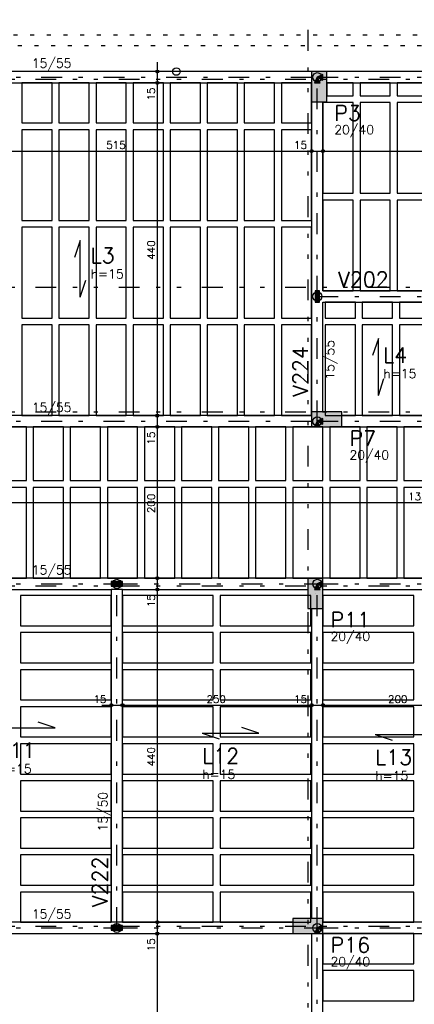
# Model space of a CAD drawing. Extents: x 0 to 119, y 0 to 84.
# Tile 12 of 19: x 18 to 27, y 48 to 71. Entities that reach past the tile are written whole.
import ezdxf

# ---------------------------------------------------------------- set-up
doc = ezdxf.new("R2010")
doc.units = 0
doc.header["$MEASUREMENT"] = 0
for name, pattern in [('ESTILO_TQS_0002', [0.4, 0.1, -0.3]), ('ESTILO_TQS_0003', [1.5, 0.5, -0.4, 0.1, -0.5]), ('ESTILO_TQS_0004', [2, 0.5, -0.4, 0.1, -0.4, 0.1, -0.5])]:
    doc.linetypes.add(name, pattern=pattern)
for name, color, linetype in [('1', 1, 'CONTINUOUS'), ('3', 3, 'CONTINUOUS'), ('4', 4, 'CONTINUOUS'), ('6', 6, 'CONTINUOUS'), ('9', 9, 'CONTINUOUS')]:
    doc.layers.add(name, color=color, linetype=linetype)
doc.styles.get("Standard").update_dxf_attribs({"font": 'ROMANS.SHX'})

msp = doc.modelspace()

# ---------------------------------------------------------------- linework, layer by layer
at = {"layer": '1', "linetype": 'ESTILO_TQS_0004'}
for p, q in [((24.771, 75.149), (24.771, 6.967)), ((10.225, 69.967), (76.189, 69.967)), ((10.225, 64.967), (76.189, 64.967)), ((10.225, 61.967), (76.189, 61.967)), ((10.225, 57.786), (76.189, 57.786)), ((10.225, 49.604), (76.189, 49.604))]:
    msp.add_line(p, q, dxfattribs=at)
at = {"layer": '1', "linetype": 'Continuous'}
for p, q in [((21.15, 70.376), (21.15, 69.649)), ((21.15, 70.149), (21.15, 70.149)), ((21.15, 70.104), (21.15, 61.649)), ((21.15, 69.876), (21.15, 69.876)), ((21.15, 69.876), (21.15, 69.876)), ((25.044, 69.786), (25.044, 69.786)), ((15.271, 68.236), (25.089, 68.236)), ((24.634, 68.236), (25.362, 68.236)), ((24.862, 68.236), (24.862, 68.236)), ((24.862, 68.236), (24.862, 68.236)), ((24.907, 68.236), (32.434, 68.236)), ((25.134, 68.236), (25.134, 68.236)), ((25.134, 68.236), (25.134, 68.236)), ((19.296, 66.089), (19.159, 65.68)), ((19.296, 64.725), (19.296, 66.089)), ((19.296, 64.725), (19.432, 65.135)), ((26.465, 63.727), (26.328, 63.318)), ((26.465, 62.363), (26.465, 63.727)), ((26.465, 62.363), (26.601, 62.772)), ((21.15, 62.104), (21.15, 61.376)), ((21.15, 61.876), (21.15, 61.876)), ((21.15, 61.876), (21.15, 61.876)), ((21.15, 61.831), (21.15, 57.74)), ((21.15, 61.604), (21.15, 61.604)), ((21.15, 61.604), (21.15, 61.604)), ((25.225, 61.786), (25.225, 61.786)), ((15.271, 59.786), (39.78, 59.786)), ((21.15, 58.195), (21.15, 57.467)), ((21.15, 57.967), (21.15, 57.967)), ((21.15, 57.967), (21.15, 57.967)), ((21.15, 57.922), (21.15, 49.467)), ((21.15, 57.695), (21.15, 57.695)), ((21.15, 57.695), (21.15, 57.695)), ((24.953, 57.604), (24.953, 57.604)), ((19.816, 54.914), (20.544, 54.914)), ((20.044, 54.914), (20.044, 54.914)), ((20.089, 54.914), (25.089, 54.914)), ((20.316, 54.914), (20.316, 54.914)), ((20.316, 54.914), (20.316, 54.914)), ((24.634, 54.914), (25.362, 54.914)), ((24.862, 54.914), (24.862, 54.914)), ((24.862, 54.914), (24.862, 54.914)), ((24.907, 54.914), (28.998, 54.914)), ((25.134, 54.914), (25.134, 54.914)), ((25.134, 54.914), (25.134, 54.914)), ((18.7, 54.372), (18.291, 54.509)), ((17.336, 54.372), (18.7, 54.372)), ((22.231, 54.242), (23.594, 54.242)), ((22.231, 54.242), (22.64, 54.106)), ((23.594, 54.242), (23.185, 54.379)), ((26.389, 54.208), (27.753, 54.208)), ((26.389, 54.208), (26.798, 54.071)), ((21.15, 49.922), (21.15, 49.195)), ((21.15, 49.695), (21.15, 49.695)), ((21.15, 49.695), (21.15, 49.695)), ((21.15, 49.649), (21.15, 43.74)), ((24.771, 49.604), (24.771, 49.604)), ((21.15, 49.422), (21.15, 49.422)), ((21.15, 49.422), (21.15, 49.422))]:
    msp.add_line(p, q, dxfattribs=at)
at = {"layer": '1', "linetype": 'ESTILO_TQS_0003'}
for p, q in [((15.362, 70.013), (24.998, 70.013)), ((24.998, 70.013), (32.344, 70.013)), ((24.998, 64.74), (24.998, 70.013)), ((24.998, 61.74), (24.998, 64.74)), ((24.998, 64.74), (28.725, 64.74)), ((15.362, 61.74), (24.998, 61.74)), ((24.998, 61.74), (28.725, 61.74)), ((15.362, 57.831), (20.18, 57.831)), ((20.18, 57.831), (24.998, 57.831)), ((20.18, 49.558), (20.18, 57.831)), ((24.998, 57.831), (28.907, 57.831)), ((24.998, 49.558), (24.998, 57.831)), ((15.362, 49.558), (20.18, 49.558)), ((20.18, 49.558), (24.998, 49.558)), ((24.998, 49.558), (28.907, 49.558)), ((24.998, 43.831), (24.998, 49.558))]:
    msp.add_line(p, q, dxfattribs=at)
at = {"layer": '1', "linetype": 'Continuous'}
for points in [[(24.862, 70.149), (15.953, 70.149)], [(25.134, 69.945), (25.134, 70.081), (24.998, 70.013), (25.134, 69.945)], [(32.162, 70.149), (25.225, 70.149)], [(15.953, 69.876), (24.862, 69.876)], [(17.898, 68.913), (18.625, 68.913), (18.625, 69.876), (17.898, 69.876), (17.898, 68.913)], [(18.789, 68.913), (19.516, 68.913), (19.516, 69.876), (18.789, 69.876), (18.789, 68.913)], [(19.68, 68.913), (20.407, 68.913), (20.407, 69.876), (19.68, 69.876), (19.68, 68.913)], [(20.571, 68.913), (21.298, 68.913), (21.298, 69.876), (20.571, 69.876), (20.571, 68.913)], [(21.462, 68.913), (22.189, 68.913), (22.189, 69.876), (21.462, 69.876), (21.462, 68.913)], [(22.353, 68.913), (23.08, 68.913), (23.08, 69.876), (22.353, 69.876), (22.353, 68.913)], [(23.244, 68.913), (23.971, 68.913), (23.971, 69.876), (23.244, 69.876), (23.244, 68.913)], [(24.134, 68.913), (24.862, 68.913), (24.862, 69.876), (24.134, 69.876), (24.134, 68.913)], [(24.93, 69.876), (25.066, 69.876), (24.998, 70.013), (24.93, 69.876)], [(25.225, 69.876), (32.162, 69.876)], [(25.225, 69.567), (25.862, 69.567), (25.862, 69.876), (25.225, 69.876), (25.225, 69.567)], [(26.025, 69.567), (26.753, 69.567), (26.753, 69.876), (26.025, 69.876), (26.025, 69.567)], [(26.916, 69.567), (27.644, 69.567), (27.644, 69.876), (26.916, 69.876), (26.916, 69.567)], [(24.862, 69.422), (24.862, 64.74)], [(25.134, 64.876), (25.134, 69.422)], [(25.134, 67.222), (25.862, 67.222), (25.862, 69.404), (25.134, 69.404), (25.134, 67.222)], [(26.025, 67.222), (26.753, 67.222), (26.753, 69.404), (26.025, 69.404), (26.025, 67.222)], [(26.916, 67.222), (27.644, 67.222), (27.644, 69.404), (26.916, 69.404), (26.916, 67.222)], [(17.898, 66.567), (18.625, 66.567), (18.625, 68.749), (17.898, 68.749), (17.898, 66.567)], [(18.789, 66.567), (19.516, 66.567), (19.516, 68.749), (18.789, 68.749), (18.789, 66.567)], [(19.68, 66.567), (20.407, 66.567), (20.407, 68.749), (19.68, 68.749), (19.68, 66.567)], [(20.571, 66.567), (21.298, 66.567), (21.298, 68.749), (20.571, 68.749), (20.571, 66.567)], [(21.462, 66.567), (22.189, 66.567), (22.189, 68.749), (21.462, 68.749), (21.462, 66.567)], [(22.353, 66.567), (23.08, 66.567), (23.08, 68.749), (22.353, 68.749), (22.353, 66.567)], [(23.244, 66.567), (23.971, 66.567), (23.971, 68.749), (23.244, 68.749), (23.244, 66.567)], [(24.134, 66.567), (24.862, 66.567), (24.862, 68.749), (24.134, 68.749), (24.134, 66.567)], [(25.134, 64.876), (25.862, 64.876), (25.862, 67.058), (25.134, 67.058), (25.134, 64.876)], [(26.025, 64.876), (26.753, 64.876), (26.753, 67.058), (26.025, 67.058), (26.025, 64.876)], [(26.916, 64.876), (27.644, 64.876), (27.644, 67.058), (26.916, 67.058), (26.916, 64.876)], [(17.898, 64.222), (18.625, 64.222), (18.625, 66.404), (17.898, 66.404), (17.898, 64.222)], [(18.789, 64.222), (19.516, 64.222), (19.516, 66.404), (18.789, 66.404), (18.789, 64.222)], [(19.68, 64.222), (20.407, 64.222), (20.407, 66.404), (19.68, 66.404), (19.68, 64.222)], [(20.571, 64.222), (21.298, 64.222), (21.298, 66.404), (20.571, 66.404), (20.571, 64.222)], [(21.462, 64.222), (22.189, 64.222), (22.189, 66.404), (21.462, 66.404), (21.462, 64.222)], [(22.353, 64.222), (23.08, 64.222), (23.08, 66.404), (22.353, 66.404), (22.353, 64.222)], [(23.244, 64.222), (23.971, 64.222), (23.971, 66.404), (23.244, 66.404), (23.244, 64.222)], [(24.134, 64.222), (24.862, 64.222), (24.862, 66.404), (24.134, 66.404), (24.134, 64.222)], [(24.944, 64.604), (25.053, 64.604), (25.053, 64.876), (24.944, 64.876), (24.944, 64.604)], [(28.725, 64.876), (25.134, 64.876)], [(24.862, 64.74), (24.862, 61.967)], [(25.134, 61.967), (25.134, 64.604)], [(25.134, 64.604), (28.589, 64.604)], [(25.189, 64.222), (25.916, 64.222), (25.916, 64.604), (25.189, 64.604), (25.189, 64.222)], [(26.08, 64.222), (26.807, 64.222), (26.807, 64.604), (26.08, 64.604), (26.08, 64.222)], [(26.971, 64.222), (27.698, 64.222), (27.698, 64.604), (26.971, 64.604), (26.971, 64.222)], [(17.898, 61.876), (18.625, 61.876), (18.625, 64.058), (17.898, 64.058), (17.898, 61.876)], [(18.789, 61.876), (19.516, 61.876), (19.516, 64.058), (18.789, 64.058), (18.789, 61.876)], [(19.68, 61.876), (20.407, 61.876), (20.407, 64.058), (19.68, 64.058), (19.68, 61.876)], [(20.571, 61.876), (21.298, 61.876), (21.298, 64.058), (20.571, 64.058), (20.571, 61.876)], [(21.462, 61.876), (22.189, 61.876), (22.189, 64.058), (21.462, 64.058), (21.462, 61.876)], [(22.353, 61.876), (23.08, 61.876), (23.08, 64.058), (22.353, 64.058), (22.353, 61.876)], [(23.244, 61.876), (23.971, 61.876), (23.971, 64.058), (23.244, 64.058), (23.244, 61.876)], [(24.134, 61.876), (24.862, 61.876), (24.862, 64.058), (24.134, 64.058), (24.134, 61.876)], [(25.189, 61.876), (25.916, 61.876), (25.916, 64.058), (25.189, 64.058), (25.189, 61.876)], [(26.08, 61.876), (26.807, 61.876), (26.807, 64.058), (26.08, 64.058), (26.08, 61.876)], [(26.971, 61.876), (27.698, 61.876), (27.698, 64.058), (26.971, 64.058), (26.971, 61.876)], [(24.862, 61.876), (15.953, 61.876)], [(25.134, 61.672), (25.134, 61.808), (24.998, 61.74), (25.134, 61.672)], [(28.589, 61.876), (25.589, 61.876)], [(15.953, 61.604), (24.862, 61.604)], [(17.28, 60.313), (18.007, 60.313), (18.007, 61.604), (17.28, 61.604), (17.28, 60.313)], [(18.171, 60.313), (18.898, 60.313), (18.898, 61.604), (18.171, 61.604), (18.171, 60.313)], [(19.062, 60.313), (19.789, 60.313), (19.789, 61.604), (19.062, 61.604), (19.062, 60.313)], [(19.953, 60.313), (20.68, 60.313), (20.68, 61.604), (19.953, 61.604), (19.953, 60.313)], [(20.844, 60.313), (21.571, 60.313), (21.571, 61.604), (20.844, 61.604), (20.844, 60.313)], [(21.735, 60.313), (22.462, 60.313), (22.462, 61.604), (21.735, 61.604), (21.735, 60.313)], [(22.625, 60.313), (23.353, 60.313), (23.353, 61.604), (22.625, 61.604), (22.625, 60.313)], [(23.516, 60.313), (24.244, 60.313), (24.244, 61.604), (23.516, 61.604), (23.516, 60.313)], [(24.407, 60.313), (25.134, 60.313), (25.134, 61.604), (24.407, 61.604), (24.407, 60.313)], [(24.93, 61.604), (25.066, 61.604), (24.998, 61.74), (24.93, 61.604)], [(25.298, 60.313), (26.025, 60.313), (26.025, 61.604), (25.298, 61.604), (25.298, 60.313)], [(25.589, 61.604), (28.725, 61.604)], [(26.189, 60.313), (26.916, 60.313), (26.916, 61.604), (26.189, 61.604), (26.189, 60.313)], [(27.08, 60.313), (27.807, 60.313), (27.807, 61.604), (27.08, 61.604), (27.08, 60.313)], [(17.28, 57.967), (18.007, 57.967), (18.007, 60.149), (17.28, 60.149), (17.28, 57.967)], [(18.171, 57.967), (18.898, 57.967), (18.898, 60.149), (18.171, 60.149), (18.171, 57.967)], [(19.062, 57.967), (19.789, 57.967), (19.789, 60.149), (19.062, 60.149), (19.062, 57.967)], [(19.953, 57.967), (20.68, 57.967), (20.68, 60.149), (19.953, 60.149), (19.953, 57.967)], [(20.844, 57.967), (21.571, 57.967), (21.571, 60.149), (20.844, 60.149), (20.844, 57.967)], [(21.735, 57.967), (22.462, 57.967), (22.462, 60.149), (21.735, 60.149), (21.735, 57.967)], [(22.625, 57.967), (23.353, 57.967), (23.353, 60.149), (22.625, 60.149), (22.625, 57.967)], [(23.516, 57.967), (24.244, 57.967), (24.244, 60.149), (23.516, 60.149), (23.516, 57.967)], [(24.407, 57.967), (25.134, 57.967), (25.134, 60.149), (24.407, 60.149), (24.407, 57.967)], [(25.298, 57.967), (26.025, 57.967), (26.025, 60.149), (25.298, 60.149), (25.298, 57.967)], [(26.189, 57.967), (26.916, 57.967), (26.916, 60.149), (26.189, 60.149), (26.189, 57.967)], [(27.08, 57.967), (27.807, 57.967), (27.807, 60.149), (27.08, 60.149), (27.08, 57.967)], [(20.18, 57.967), (15.953, 57.967)], [(20.044, 57.886), (20.044, 57.776), (20.316, 57.776), (20.316, 57.886), (20.044, 57.886)], [(24.771, 57.967), (20.18, 57.967)], [(24.93, 57.695), (25.066, 57.695), (24.998, 57.831), (24.93, 57.695)], [(25.134, 57.763), (25.134, 57.899), (24.998, 57.831), (25.134, 57.763)], [(28.771, 57.967), (25.134, 57.967)], [(15.953, 57.695), (20.044, 57.695)], [(17.862, 57.549), (17.862, 56.822), (20.044, 56.822), (20.044, 57.549), (17.862, 57.549)], [(20.044, 57.695), (20.044, 49.695)], [(20.316, 57.695), (20.044, 57.695)], [(20.316, 57.695), (24.771, 57.695)], [(20.316, 49.695), (20.316, 57.695)], [(20.316, 57.549), (20.316, 56.822), (22.498, 56.822), (22.498, 57.549), (20.316, 57.549)], [(22.662, 57.549), (22.662, 56.822), (24.844, 56.822), (24.844, 57.549), (22.662, 57.549)], [(25.134, 57.695), (28.771, 57.695)], [(25.134, 57.549), (25.134, 56.822), (27.316, 56.822), (27.316, 57.549), (25.134, 57.549)], [(24.862, 57.24), (24.862, 49.786)], [(25.134, 49.786), (25.134, 57.24)], [(17.862, 56.658), (17.862, 55.931), (20.044, 55.931), (20.044, 56.658), (17.862, 56.658)], [(20.316, 56.658), (20.316, 55.931), (22.498, 55.931), (22.498, 56.658), (20.316, 56.658)], [(22.662, 56.658), (22.662, 55.931), (24.844, 55.931), (24.844, 56.658), (22.662, 56.658)], [(25.134, 56.658), (25.134, 55.931), (27.316, 55.931), (27.316, 56.658), (25.134, 56.658)], [(17.862, 55.767), (17.862, 55.04), (20.044, 55.04), (20.044, 55.767), (17.862, 55.767)], [(20.316, 55.767), (20.316, 55.04), (22.498, 55.04), (22.498, 55.767), (20.316, 55.767)], [(22.662, 55.767), (22.662, 55.04), (24.844, 55.04), (24.844, 55.767), (22.662, 55.767)], [(25.134, 55.767), (25.134, 55.04), (27.316, 55.04), (27.316, 55.767), (25.134, 55.767)], [(17.862, 54.876), (17.862, 54.149), (20.044, 54.149), (20.044, 54.876), (17.862, 54.876)], [(20.316, 54.876), (20.316, 54.149), (22.498, 54.149), (22.498, 54.876), (20.316, 54.876)], [(22.662, 54.876), (22.662, 54.149), (24.844, 54.149), (24.844, 54.876), (22.662, 54.876)], [(25.134, 54.876), (25.134, 54.149), (27.316, 54.149), (27.316, 54.876), (25.134, 54.876)], [(17.862, 53.986), (17.862, 53.258), (20.044, 53.258), (20.044, 53.986), (17.862, 53.986)], [(20.316, 53.986), (20.316, 53.258), (22.498, 53.258), (22.498, 53.986), (20.316, 53.986)], [(22.662, 53.986), (22.662, 53.258), (24.844, 53.258), (24.844, 53.986), (22.662, 53.986)], [(25.134, 53.986), (25.134, 53.258), (27.316, 53.258), (27.316, 53.986), (25.134, 53.986)], [(17.862, 53.095), (17.862, 52.367), (20.044, 52.367), (20.044, 53.095), (17.862, 53.095)], [(20.316, 53.095), (20.316, 52.367), (22.498, 52.367), (22.498, 53.095), (20.316, 53.095)], [(22.662, 53.095), (22.662, 52.367), (24.844, 52.367), (24.844, 53.095), (22.662, 53.095)], [(25.134, 53.095), (25.134, 52.367), (27.316, 52.367), (27.316, 53.095), (25.134, 53.095)], [(17.862, 52.204), (17.862, 51.476), (20.044, 51.476), (20.044, 52.204), (17.862, 52.204)], [(20.316, 52.204), (20.316, 51.476), (22.498, 51.476), (22.498, 52.204), (20.316, 52.204)], [(22.662, 52.204), (22.662, 51.476), (24.844, 51.476), (24.844, 52.204), (22.662, 52.204)], [(25.134, 52.204), (25.134, 51.476), (27.316, 51.476), (27.316, 52.204), (25.134, 52.204)], [(17.862, 51.313), (17.862, 50.586), (20.044, 50.586), (20.044, 51.313), (17.862, 51.313)], [(20.316, 51.313), (20.316, 50.586), (22.498, 50.586), (22.498, 51.313), (20.316, 51.313)], [(22.662, 51.313), (22.662, 50.586), (24.844, 50.586), (24.844, 51.313), (22.662, 51.313)], [(25.134, 51.313), (25.134, 50.586), (27.316, 50.586), (27.316, 51.313), (25.134, 51.313)], [(17.862, 50.422), (17.862, 49.695), (20.044, 49.695), (20.044, 50.422), (17.862, 50.422)], [(20.316, 50.422), (20.316, 49.695), (22.498, 49.695), (22.498, 50.422), (20.316, 50.422)], [(22.662, 50.422), (22.662, 49.695), (24.844, 49.695), (24.844, 50.422), (22.662, 50.422)], [(25.134, 50.422), (25.134, 49.695), (27.316, 49.695), (27.316, 50.422), (25.134, 50.422)], [(20.044, 49.695), (15.953, 49.695)], [(20.316, 49.695), (20.044, 49.695)], [(20.044, 49.613), (20.044, 49.504), (20.316, 49.504), (20.316, 49.613), (20.044, 49.613)], [(24.407, 49.695), (20.316, 49.695)], [(24.93, 49.422), (25.066, 49.422), (24.998, 49.558), (24.93, 49.422)], [(25.134, 49.49), (25.134, 49.626), (24.998, 49.558), (25.134, 49.49)], [(28.771, 49.695), (25.134, 49.695)], [(15.953, 49.422), (20.18, 49.422)], [(20.18, 49.422), (24.407, 49.422)], [(24.862, 49.422), (24.862, 43.967)], [(25.134, 49.422), (28.771, 49.422)], [(25.134, 43.967), (25.134, 49.422)], [(25.134, 49.422), (25.134, 48.695), (27.316, 48.695), (27.316, 49.422), (25.134, 49.422)], [(25.134, 48.531), (25.134, 47.804), (27.316, 47.804), (27.316, 48.531), (25.134, 48.531)]]:
    msp.add_lwpolyline(points, dxfattribs=at)
for centre, radius in [((21.15, 70.149), 0.0364), ((21.15, 70.149), 0.0182), ((21.61, 70.149), 0.0909), ((24.998, 70.013), 0.109), ((24.998, 70.013), 0.109), ((21.15, 69.876), 0.0364), ((21.15, 69.876), 0.0364), ((21.15, 69.876), 0.0182), ((21.15, 69.876), 0.0182), ((24.862, 68.236), 0.0364), ((24.862, 68.236), 0.0364), ((24.862, 68.236), 0.0182), ((24.862, 68.236), 0.0182), ((25.134, 68.236), 0.0364), ((25.134, 68.236), 0.0364), ((25.134, 68.236), 0.0182), ((25.134, 68.236), 0.0182), ((24.998, 64.74), 0.109), ((24.998, 64.74), 0.109), ((21.15, 61.876), 0.0364), ((21.15, 61.876), 0.0364), ((21.15, 61.876), 0.0182), ((21.15, 61.876), 0.0182), ((24.998, 61.74), 0.109), ((24.998, 61.74), 0.109), ((21.15, 61.604), 0.0364), ((21.15, 61.604), 0.0364), ((21.15, 61.604), 0.0182), ((21.15, 61.604), 0.0182), ((21.15, 57.967), 0.0364), ((21.15, 57.967), 0.0364), ((20.18, 57.831), 0.109), ((20.18, 57.831), 0.109), ((21.15, 57.967), 0.0182), ((21.15, 57.967), 0.0182), ((24.998, 57.831), 0.109), ((24.998, 57.831), 0.109), ((21.15, 57.695), 0.0364), ((21.15, 57.695), 0.0364), ((21.15, 57.695), 0.0182), ((21.15, 57.695), 0.0182), ((20.044, 54.914), 0.0364), ((20.044, 54.914), 0.0182), ((20.316, 54.914), 0.0364), ((20.316, 54.914), 0.0364), ((20.316, 54.914), 0.0182), ((20.316, 54.914), 0.0182), ((24.862, 54.914), 0.0364), ((24.862, 54.914), 0.0364), ((24.862, 54.914), 0.0182), ((24.862, 54.914), 0.0182), ((25.134, 54.914), 0.0364), ((25.134, 54.914), 0.0364), ((25.134, 54.914), 0.0182), ((25.134, 54.914), 0.0182), ((21.15, 49.695), 0.0364), ((21.15, 49.695), 0.0364), ((20.18, 49.558), 0.109), ((20.18, 49.558), 0.109), ((21.15, 49.695), 0.0182), ((21.15, 49.695), 0.0182), ((24.998, 49.558), 0.109), ((24.998, 49.558), 0.109), ((21.15, 49.422), 0.0364), ((21.15, 49.422), 0.0364), ((21.15, 49.422), 0.0182), ((21.15, 49.422), 0.0182)]:
    msp.add_circle(centre, radius, dxfattribs=at)
at = {"layer": '3', "linetype": 'ESTILO_TQS_0002'}
for p, q in [((8.496, 71.031), (44.26, 71.031)), ((13.4, 70.771), (42.045, 70.771))]:
    msp.add_line(p, q, dxfattribs=at)
at = {"layer": '6', "linetype": 'Continuous'}
for points in [[(25.225, 70.149), (24.862, 70.149), (24.862, 69.422), (25.225, 69.422), (25.225, 70.149)], [(24.862, 61.967), (24.862, 61.604), (25.589, 61.604), (25.589, 61.967), (24.862, 61.967)], [(24.771, 57.24), (25.134, 57.24), (25.134, 57.967), (24.771, 57.967), (24.771, 57.24)], [(24.407, 49.786), (24.407, 49.422), (25.134, 49.422), (25.134, 49.786), (24.407, 49.786)]]:
    msp.add_lwpolyline(points, dxfattribs=at)
at = {"layer": '9', "linetype": 'Continuous'}
for points in [[(25.225, 70.149), (24.862, 70.149), (24.862, 69.422)], [(25.225, 70.149), (24.862, 69.422), (25.225, 69.422)], [(25.134, 69.945), (25.134, 70.081), (24.998, 70.013)], [(25.225, 70.149), (25.225, 69.422), (25.225, 70.149)], [(24.93, 69.876), (25.066, 69.876), (24.998, 70.013)], [(24.93, 69.876), (24.998, 70.013), (24.93, 69.876)], [(25.134, 69.945), (24.998, 70.013), (25.134, 69.945)], [(24.944, 64.604), (25.053, 64.604), (25.053, 64.876)], [(24.944, 64.604), (25.053, 64.876), (24.944, 64.876)], [(24.944, 64.604), (24.944, 64.876), (24.944, 64.604)], [(24.862, 61.967), (24.862, 61.604), (25.589, 61.604)], [(24.862, 61.967), (25.589, 61.604), (25.589, 61.967)], [(24.862, 61.967), (25.589, 61.967), (24.862, 61.967)], [(25.134, 61.672), (25.134, 61.808), (24.998, 61.74)], [(24.93, 61.604), (25.066, 61.604), (24.998, 61.74)], [(24.93, 61.604), (24.998, 61.74), (24.93, 61.604)], [(25.134, 61.672), (24.998, 61.74), (25.134, 61.672)], [(20.044, 57.886), (20.044, 57.776), (20.316, 57.776)], [(20.044, 57.886), (20.316, 57.776), (20.316, 57.886)], [(20.044, 57.886), (20.316, 57.886), (20.044, 57.886)], [(24.771, 57.24), (25.134, 57.24), (25.134, 57.967)], [(24.771, 57.24), (25.134, 57.967), (24.771, 57.967)], [(24.771, 57.24), (24.771, 57.967), (24.771, 57.24)], [(24.93, 57.695), (25.066, 57.695), (24.998, 57.831)], [(24.93, 57.695), (24.998, 57.831), (24.93, 57.695)], [(25.134, 57.763), (25.134, 57.899), (24.998, 57.831)], [(25.134, 57.763), (24.998, 57.831), (25.134, 57.763)], [(24.407, 49.786), (24.407, 49.422), (25.134, 49.422)], [(24.407, 49.786), (25.134, 49.422), (25.134, 49.786)], [(24.407, 49.786), (25.134, 49.786), (24.407, 49.786)], [(20.044, 49.613), (20.044, 49.504), (20.316, 49.504)], [(20.044, 49.613), (20.316, 49.504), (20.316, 49.613)], [(20.044, 49.613), (20.316, 49.613), (20.044, 49.613)], [(24.93, 49.422), (25.066, 49.422), (24.998, 49.558)], [(24.93, 49.422), (24.998, 49.558), (24.93, 49.422)], [(25.134, 49.49), (25.134, 49.626), (24.998, 49.558)], [(25.134, 49.49), (24.998, 49.558), (25.134, 49.49)]]:
    msp.add_solid(points, dxfattribs=at)

# ---------------------------------------------------------------- texts
at = {"layer": '1', "linetype": 'Continuous'}
for s, p in [('15', (21.095, 69.452)), ('440', (21.095, 65.622)), ('15', (21.095, 61.179)), ('200', (21.095, 59.531)), ('15', (21.095, 57.27)), ('440', (21.095, 53.44)), ('15', (21.095, 48.998))]:
    msp.add_text(s, height=0.1818, rotation=90, dxfattribs=at).set_placement(p)
for s, p in [('515', (19.925, 68.291)), ('15', (24.438, 68.291)), ('1323', (27.18, 59.84)), ('15', (19.619, 54.968)), ('250', (22.334, 54.968)), ('15', (24.438, 54.968)), ('200', (26.698, 54.968))]:
    msp.add_text(s, height=0.1818, dxfattribs=at).set_placement(p)
at = {"layer": '3', "linetype": 'Continuous'}
for s, p in [('15/55', (18.134, 70.24)), ('20/40', (25.407, 68.64)), ('h=15', (19.551, 65.174)), ('h=15', (26.584, 62.778)), ('15/55', (18.134, 61.967)), ('20/40', (25.771, 60.822)), ('15/55', (18.134, 58.058)), ('20/40', (25.316, 56.458)), ('h=15', (17.336, 53.274)), ('h=15', (22.231, 53.144)), ('h=15', (26.389, 53.109)), ('15/55', (18.134, 49.786)), ('20/40', (25.316, 48.64))]:
    msp.add_text(s, height=0.2182, dxfattribs=at).set_placement(p)
for s, p in [('15/55', (25.407, 62.74)), ('15/50', (19.953, 51.876))]:
    msp.add_text(s, height=0.2182, rotation=90, dxfattribs=at).set_placement(p)
at = {"layer": '4', "linetype": 'Continuous'}
for s, p in [('L3', (19.551, 65.545)), ('V202', (25.498, 64.967)), ('L4', (26.584, 63.149)), ('L11', (17.336, 53.645)), ('L12', (22.231, 53.515)), ('L13', (26.389, 53.48))]:
    msp.add_text(s, height=0.3636, dxfattribs=at).set_placement(p)
for s, p in [('V224', (24.771, 62.331)), ('V222', (19.953, 50.058))]:
    msp.add_text(s, height=0.3636, rotation=90, dxfattribs=at).set_placement(p)
at = {"layer": '6', "linetype": 'Continuous'}
for s, p in [('P3', (25.407, 68.967)), ('P7', (25.771, 61.149)), ('P11', (25.316, 56.786)), ('P16', (25.316, 48.967))]:
    msp.add_text(s, height=0.3636, dxfattribs=at).set_placement(p)

doc.saveas('drawing.dxf')
